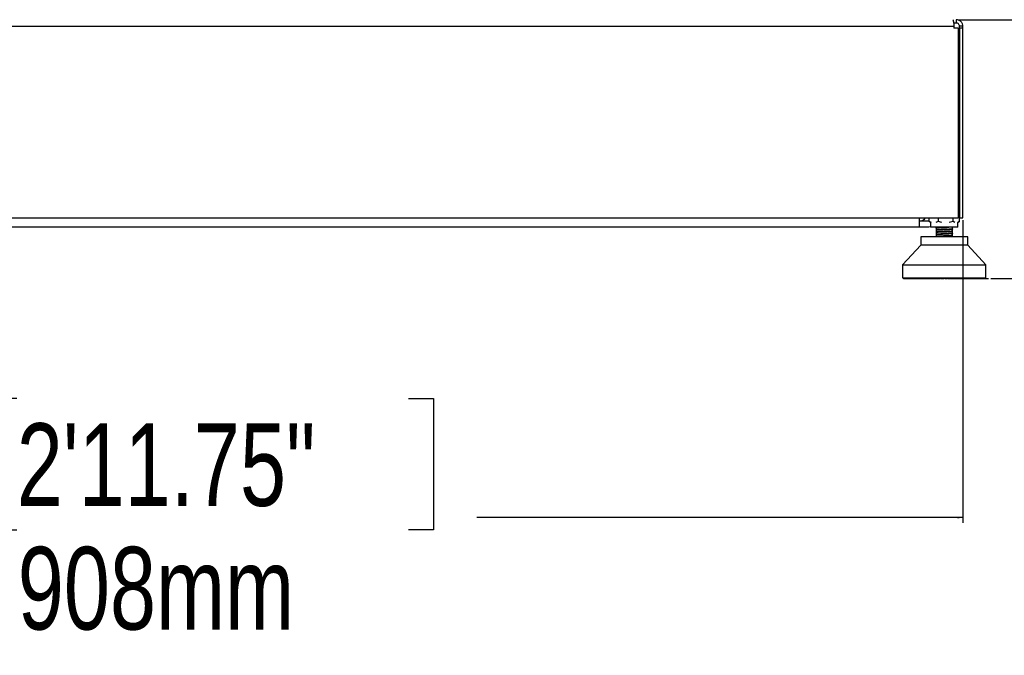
# Model space of a CAD drawing. Header units: millimetres. Extents: x 20 to 22981, y 40 to 19992.
# Tile 109 of 153: x 17452 to 18643, y 1296 to 2065. Entities that reach past the tile are written whole.
import ezdxf

# ---------------------------------------------------------------- set-up
doc = ezdxf.new("R2010")
doc.units = ezdxf.units.MM
doc.header["$LTSCALE"] = 2
doc.layers.add('COMPONENT_GEOMETRY', color=7, linetype='Continuous')
doc.styles.add('SLDTEXTSTYLE0', font='TXT', dxfattribs={"width": 0.75})
doc.dimstyles.new('SLDDIMSTYLE1', dxfattribs={"dimtxt": 100, "dimasz": 6.604, "dimexe": 0, "dimexo": 0.0625, "dimgap": 25, "dimtad": 0, "dimtih": 1, "dimtoh": 1, "dimdec": 1, "dimrnd": 1e-09, "dimzin": 12, "dimdsep": 46, "dimtxsty": 'SLDTEXTSTYLE0', "dimsah": 1, "dimcen": 0.09, "dimadec": 0, "dimazin": 3, "dimtfac": 1, "dimtdec": 1, "dimtofl": 0, "dimtmove": 0, "dimatfit": 3, "dimfxl": 1, "dimfrac": 2, "dimtolj": 1, "dimtzin": 12, "dimarcsym": 0})
doc.dimstyles.new('SLDDIMSTYLE2', dxfattribs={"dimtxt": 100, "dimasz": 6.604, "dimexe": 0, "dimexo": 0.0625, "dimgap": 25, "dimtad": 0, "dimtih": 1, "dimtoh": 1, "dimdec": 0, "dimrnd": 1e-09, "dimzin": 12, "dimdsep": 46, "dimtxsty": 'SLDTEXTSTYLE0', "dimsah": 1, "dimcen": 0.09, "dimadec": 0, "dimazin": 3, "dimtfac": 1, "dimtdec": 0, "dimtmove": 0, "dimatfit": 0, "dimfxl": 1, "dimfrac": 2, "dimtolj": 1, "dimtzin": 12, "dimarcsym": 0})

# ---------------------------------------------------------------- blocks, each defined once
blk = doc.blocks.new('_D_6')
at = {"layer": 'COMPONENT_GEOMETRY', "color": 7}
for p, q in [((19209.1, 2065.5), (19209.1, 2078.2)), ((18587.7, 2065.5), (19215.4, 2065.5)), ((19025.8, 2052.9), (18995.3, 2052.9)), ((18995.3, 2052.9), (18995.3, 1894.1)), ((19392.3, 2052.9), (19422.8, 2052.9)), ((19422.8, 2052.9), (19422.8, 1894.1)), ((18995.3, 1894.1), (19025.8, 1894.1)), ((19422.8, 1894.1), (19392.3, 1894.1)), ((18626.9, 1752.2), (19215.4, 1752.2)), ((19209.1, 1752.2), (19209.1, 1739.5))]:
    blk.add_line(p, q, dxfattribs=at)
for points in [[(19209.1, 2065.5), (19210.1, 2072.1), (19208, 2072.1)], [(19209.1, 1752.2), (19208, 1745.6), (19210.1, 1745.6)]]:
    blk.add_solid(points, dxfattribs=at)
at = {"layer": 'COMPONENT_GEOMETRY', "color": 7, "char_height": 100, "attachment_point": 1, "style": 'SLDTEXTSTYLE0'}
for s, insert in [('6.17in', (19025.8, 2023)), ('157mm', (18973.2, 1873.4))]:
    blk.add_mtext(s, dxfattribs=dict(at, insert=insert))
blk = doc.blocks.new('_D_8')
at = {"layer": 'COMPONENT_GEOMETRY', "color": 7}
for p, q in [((16777.2, 1823), (16777.2, 1456.4)), ((18593.2, 1823), (18593.2, 1456.4)), ((17448.2, 1606.8), (17417.7, 1606.8)), ((17417.7, 1606.8), (17417.7, 1448)), ((17922.2, 1606.8), (17952.7, 1606.8)), ((17952.7, 1606.8), (17952.7, 1448)), ((16777.2, 1462.8), (17365.2, 1462.8)), ((18593.2, 1462.8), (18005.2, 1462.8)), ((17417.7, 1448), (17448.2, 1448)), ((17952.7, 1448), (17922.2, 1448))]:
    blk.add_line(p, q, dxfattribs=at)
for points in [[(16777.2, 1462.8), (16783.8, 1461.7), (16783.8, 1463.8)], [(18593.2, 1462.8), (18586.6, 1463.8), (18586.6, 1461.7)]]:
    blk.add_solid(points, dxfattribs=at)
at = {"layer": 'COMPONENT_GEOMETRY', "color": 7, "char_height": 100, "attachment_point": 1, "style": 'SLDTEXTSTYLE0'}
for s, insert in [('2\'11.75"', (17448.2, 1576.9)), ('908mm', (17449.4, 1427.3))]:
    blk.add_mtext(s, dxfattribs=dict(at, insert=insert))

msp = doc.modelspace()

# ---------------------------------------------------------------- linework, layer by layer
at = {"color": 7, "linetype": 'Continuous', "lineweight": 25}
for p, q in [((18585.2, 2065.49), (18585.2, 2061.49)), ((16788.03, 2057.49), (18582.37, 2057.49)), ((18582.05, 2061.49), (18585.2, 2061.49)), ((18582.37, 2057.49), (18582.37, 2055.09)), ((18587.57, 2055.09), (18582.37, 2055.09)), ((18587.57, 2055.09), (18587.57, 1825.49)), ((18593.2, 2057.49), (18589.2, 2057.49)), ((18589.2, 2055.09), (18589.2, 2057.49)), ((18593.2, 2055.09), (18589.2, 2055.09)), ((18589.2, 2055.09), (18589.2, 1825.49)), ((18593.2, 2055.09), (18593.2, 2057.49)), ((18593.2, 1825.49), (18593.2, 2055.09)), ((16782.83, 1825.49), (18587.57, 1825.49)), ((18540.7, 1814.49), (18540.7, 1825.49)), ((18552.5, 1821.35), (18552.5, 1825.49)), ((18563.17, 1825.49), (18563.17, 1821.35)), ((18581.42, 1821.35), (18581.42, 1825.49)), ((18588.18, 1832.46), (18587.57, 1832.93)), ((18588.98, 1831.76), (18587.57, 1832.8)), ((18588.98, 1821.35), (18588.98, 1831.76)), ((18589.2, 1825.49), (18593.2, 1825.49)), ((18540.7, 1814.49), (16829.7, 1814.49)), ((18552.2, 1821.49), (18540.7, 1821.49)), ((18552.2, 1814.49), (18540.7, 1814.49)), ((18552.5, 1821.5), (18552.2, 1821.49)), ((18554.24, 1814.65), (18552.2, 1814.49)), ((18552.5, 1821.35), (18553.31, 1820.75)), ((18555.21, 1819.93), (18552.5, 1821.35)), ((18553.26, 1820.68), (18554.24, 1819.92)), ((18554.24, 1819.92), (18554.24, 1814.49)), ((18587.24, 1814.49), (18554.24, 1814.49)), ((18563.17, 1821.35), (18560.46, 1819.93)), ((18560.62, 1813.38), (18560.74, 1813.35)), ((18560.74, 1814.49), (18560.74, 1813.48)), ((18560.74, 1813.47), (18560.74, 1813.42)), ((18560.74, 1813.42), (18560.74, 1810.88)), ((18567.83, 1819.93), (18563.17, 1821.35)), ((18581.42, 1821.35), (18576.77, 1819.93)), ((18580.73, 1812.15), (18580.82, 1812.14)), ((18580.74, 1812.17), (18580.74, 1814.49)), ((18580.74, 1809.57), (18580.74, 1812.02)), ((18580.77, 1814.03), (18580.8, 1814)), ((18580.78, 1811.41), (18580.8, 1811.39)), ((18583.34, 1819.93), (18581.42, 1821.35)), ((18588.98, 1821.35), (18587.06, 1819.93)), ((18587.24, 1819.92), (18588.22, 1820.68)), ((18587.24, 1814.49), (18587.24, 1819.92)), ((18542.39, 1802.74), (18542.39, 1792.52)), ((18599.09, 1802.74), (18542.39, 1802.74)), ((18560.62, 1810.77), (18560.74, 1810.75)), ((18560.62, 1805.56), (18560.74, 1805.54)), ((18560.74, 1810.76), (18560.74, 1810.72)), ((18560.74, 1810.72), (18560.74, 1808.26)), ((18560.74, 1808.26), (18560.74, 1808.22)), ((18560.74, 1808.11), (18560.74, 1805.67)), ((18560.74, 1805.66), (18560.74, 1805.61)), ((18560.74, 1805.56), (18560.74, 1803.07)), ((18560.74, 1802.9), (18560.74, 1802.74)), ((18580.74, 1809.41), (18580.74, 1809.46)), ((18580.74, 1806.96), (18580.74, 1809.41)), ((18580.74, 1806.81), (18580.74, 1806.86)), ((18580.74, 1804.36), (18580.74, 1806.81)), ((18580.74, 1804.21), (18580.74, 1804.26)), ((18580.74, 1802.74), (18580.74, 1804.21)), ((18580.77, 1806.22), (18580.79, 1806.19)), ((18580.78, 1808.81), (18580.8, 1808.79)), ((18580.78, 1803.6), (18580.79, 1803.58)), ((18580.82, 1809.53), (18580.8, 1809.52)), ((18599.09, 1792.52), (18599.09, 1802.74)), ((18542.39, 1792.52), (18520.32, 1768.9)), ((18596.56, 1792.52), (18542.39, 1792.52)), ((18599.09, 1792.52), (18596.56, 1792.52)), ((18621.16, 1768.9), (18599.09, 1792.52)), ((18520.32, 1768.9), (18520.32, 1752.83)), ((18520.32, 1768.9), (18616.66, 1768.9)), ((18616.66, 1768.9), (18621.16, 1768.9)), ((18621.16, 1752.83), (18621.16, 1768.9)), ((18520.32, 1752.83), (18621.16, 1752.83)), ((18520.99, 1752.51), (18520.99, 1752.83)), ((18521.31, 1752.2), (18520.99, 1752.51)), ((18520.99, 1752.51), (18521.08, 1752.51)), ((18521.08, 1752.83), (18521.08, 1752.51)), ((18521.08, 1752.51), (18521.38, 1752.2)), ((18521.25, 1752.51), (18521.25, 1752.83)), ((18521.6, 1752.2), (18521.25, 1752.51)), ((18521.25, 1752.51), (18521.58, 1752.51)), ((18521.31, 1752.2), (18521.38, 1752.2)), ((18521.38, 1752.2), (18521.6, 1752.2)), ((18521.58, 1752.83), (18521.58, 1752.51)), ((18521.58, 1752.51), (18521.85, 1752.2)), ((18521.6, 1752.2), (18521.85, 1752.2)), ((18521.85, 1752.2), (18522.31, 1752.2)), ((18521.93, 1752.51), (18521.93, 1752.83)), ((18522.31, 1752.2), (18521.93, 1752.51)), ((18521.93, 1752.51), (18522.49, 1752.51)), ((18522.31, 1752.2), (18522.73, 1752.2)), ((18522.49, 1752.83), (18522.49, 1752.51)), ((18522.49, 1752.51), (18522.73, 1752.2)), ((18522.73, 1752.2), (18523.43, 1752.2)), ((18523.03, 1752.51), (18523.03, 1752.83)), ((18523.43, 1752.2), (18523.03, 1752.51)), ((18523.03, 1752.51), (18523.82, 1752.51)), ((18523.43, 1752.2), (18524.02, 1752.2)), ((18523.82, 1752.83), (18523.82, 1752.51)), ((18523.82, 1752.51), (18524.02, 1752.2)), ((18524.02, 1752.2), (18524.96, 1752.2)), ((18524.54, 1752.51), (18524.54, 1752.83)), ((18524.54, 1752.51), (18525.55, 1752.51)), ((18524.96, 1752.2), (18524.54, 1752.51)), ((18524.96, 1752.2), (18525.71, 1752.2)), ((18525.55, 1752.83), (18525.55, 1752.51)), ((18525.55, 1752.51), (18525.71, 1752.2)), ((18525.71, 1752.2), (18526.88, 1752.2)), ((18526.45, 1752.51), (18526.45, 1752.83)), ((18526.45, 1752.51), (18527.66, 1752.51)), ((18526.88, 1752.2), (18526.45, 1752.51)), ((18526.88, 1752.2), (18527.79, 1752.2)), ((18527.66, 1752.83), (18527.66, 1752.51)), ((18527.66, 1752.51), (18527.79, 1752.2)), ((18527.79, 1752.2), (18529.17, 1752.2)), ((18528.73, 1752.51), (18528.73, 1752.83)), ((18528.73, 1752.51), (18530.14, 1752.51)), ((18529.17, 1752.2), (18528.73, 1752.51)), ((18529.17, 1752.2), (18530.23, 1752.2)), ((18530.14, 1752.83), (18530.14, 1752.51)), ((18530.14, 1752.51), (18530.23, 1752.2)), ((18530.23, 1752.2), (18531.81, 1752.2)), ((18531.36, 1752.51), (18531.36, 1752.83)), ((18531.36, 1752.51), (18532.97, 1752.51)), ((18531.81, 1752.2), (18531.36, 1752.51)), ((18531.81, 1752.2), (18533.01, 1752.2)), ((18532.97, 1752.83), (18532.97, 1752.51)), ((18532.97, 1752.51), (18533.01, 1752.2)), ((18533.01, 1752.2), (18534.79, 1752.2)), ((18534.34, 1752.51), (18534.34, 1752.83)), ((18534.34, 1752.51), (18536.12, 1752.51)), ((18534.79, 1752.2), (18534.34, 1752.51)), ((18534.79, 1752.2), (18536.12, 1752.2)), ((18536.12, 1752.83), (18536.12, 1752.51)), ((18536.12, 1752.51), (18536.12, 1752.2)), ((18536.12, 1752.2), (18538.07, 1752.2)), ((18537.62, 1752.51), (18537.62, 1752.83)), ((18537.62, 1752.51), (18539.56, 1752.51)), ((18538.07, 1752.2), (18537.62, 1752.51)), ((18538.07, 1752.2), (18539.53, 1752.2)), ((18539.56, 1752.51), (18539.53, 1752.2)), ((18539.53, 1752.2), (18541.63, 1752.2)), ((18539.56, 1752.83), (18539.56, 1752.51)), ((18541.19, 1752.51), (18541.19, 1752.83)), ((18541.63, 1752.2), (18541.19, 1752.51)), ((18541.19, 1752.51), (18543.27, 1752.51)), ((18541.63, 1752.2), (18543.2, 1752.2)), ((18543.27, 1752.51), (18543.2, 1752.2)), ((18543.2, 1752.2), (18545.45, 1752.2)), ((18543.27, 1752.83), (18543.27, 1752.51)), ((18545.01, 1752.51), (18545.01, 1752.83)), ((18545.45, 1752.2), (18545.01, 1752.51)), ((18545.01, 1752.51), (18547.22, 1752.51)), ((18545.45, 1752.2), (18547.1, 1752.2)), ((18547.22, 1752.51), (18547.1, 1752.2)), ((18547.1, 1752.2), (18549.47, 1752.2)), ((18547.22, 1752.83), (18547.22, 1752.51)), ((18549.05, 1752.51), (18549.05, 1752.83)), ((18549.05, 1752.51), (18551.37, 1752.51)), ((18549.47, 1752.2), (18549.05, 1752.51)), ((18549.47, 1752.2), (18551.21, 1752.2)), ((18551.37, 1752.51), (18551.21, 1752.2)), ((18551.21, 1752.2), (18553.57, 1752.2)), ((18551.37, 1752.83), (18551.37, 1752.51)), ((18553.28, 1752.51), (18553.28, 1752.83)), ((18553.68, 1752.2), (18553.28, 1752.51)), ((18553.28, 1752.51), (18555.68, 1752.51)), ((18553.68, 1752.2), (18555.48, 1752.2)), ((18555.68, 1752.51), (18555.48, 1752.2)), ((18555.48, 1752.2), (18557.35, 1752.2)), ((18555.68, 1752.83), (18555.68, 1752.51)), ((18557.35, 1752.2), (18557.75, 1752.51)), ((18557.35, 1752.2), (18558.03, 1752.2)), ((18557.65, 1752.51), (18557.65, 1752.83)), ((18557.65, 1752.51), (18560.12, 1752.51)), ((18558.03, 1752.2), (18557.65, 1752.51)), ((18558.03, 1752.2), (18559.88, 1752.2)), ((18560.12, 1752.51), (18559.88, 1752.2)), ((18559.88, 1752.2), (18561.25, 1752.2)), ((18560.12, 1752.83), (18560.12, 1752.51)), ((18560.12, 1752.51), (18561.63, 1752.51)), ((18561.25, 1752.2), (18561.63, 1752.51)), ((18561.25, 1752.2), (18562.07, 1752.2)), ((18561.63, 1752.51), (18561.63, 1752.83)), ((18562.07, 1752.2), (18562.29, 1752.25)), ((18562.14, 1752.51), (18562.14, 1752.83)), ((18562.5, 1752.2), (18562.14, 1752.51)), ((18562.14, 1752.51), (18564.65, 1752.51)), ((18562.5, 1752.2), (18564.38, 1752.2)), ((18564.65, 1752.51), (18564.38, 1752.2)), ((18564.38, 1752.2), (18565.22, 1752.2)), ((18564.65, 1752.83), (18564.65, 1752.51)), ((18564.65, 1752.51), (18565.59, 1752.51)), ((18565.22, 1752.2), (18565.59, 1752.51)), ((18565.22, 1752.2), (18566.07, 1752.2)), ((18565.59, 1752.51), (18565.59, 1752.83)), ((18566.07, 1752.2), (18566.42, 1752.51)), ((18566.42, 1752.51), (18566.42, 1752.83)), ((18566.69, 1752.51), (18566.69, 1752.83)), ((18567.03, 1752.2), (18566.69, 1752.51)), ((18566.69, 1752.51), (18569.23, 1752.51)), ((18567.03, 1752.2), (18568.93, 1752.2)), ((18569.23, 1752.51), (18568.93, 1752.2)), ((18568.93, 1752.2), (18569.25, 1752.2)), ((18569.23, 1752.83), (18569.23, 1752.51)), ((18569.23, 1752.51), (18569.58, 1752.51)), ((18569.25, 1752.2), (18569.58, 1752.51)), ((18569.25, 1752.2), (18570.1, 1752.2)), ((18569.58, 1752.51), (18569.58, 1752.83)), ((18570.1, 1752.2), (18570.42, 1752.51)), ((18570.42, 1752.51), (18570.42, 1752.83)), ((18571.05, 1752.51), (18571.05, 1752.83)), ((18571.38, 1752.2), (18571.05, 1752.51)), ((18571.05, 1752.51), (18571.29, 1752.51)), ((18571.29, 1752.51), (18571.29, 1752.83)), ((18571.59, 1752.2), (18571.29, 1752.51)), ((18571.29, 1752.51), (18573.83, 1752.51)), ((18571.38, 1752.2), (18571.59, 1752.2)), ((18571.59, 1752.2), (18573.5, 1752.2)), ((18573.83, 1752.51), (18573.5, 1752.2)), ((18573.5, 1752.2), (18574.13, 1752.2)), ((18573.83, 1752.83), (18573.83, 1752.51)), ((18574.13, 1752.2), (18574.43, 1752.51)), ((18574.13, 1752.2), (18574.45, 1752.2)), ((18574.43, 1752.51), (18574.43, 1752.83)), ((18574.43, 1752.51), (18574.79, 1752.51)), ((18574.45, 1752.2), (18574.79, 1752.51)), ((18574.79, 1752.51), (18574.79, 1752.83)), ((18575.06, 1752.51), (18575.06, 1752.83)), ((18575.41, 1752.2), (18575.06, 1752.51)), ((18575.06, 1752.51), (18575.88, 1752.51)), ((18575.41, 1752.2), (18576.15, 1752.2)), ((18575.88, 1752.51), (18575.88, 1752.83)), ((18576.15, 1752.2), (18575.88, 1752.51)), ((18575.88, 1752.51), (18578.39, 1752.51)), ((18576.15, 1752.2), (18578.04, 1752.2)), ((18578.39, 1752.51), (18578.04, 1752.2)), ((18578.04, 1752.2), (18578.14, 1752.2)), ((18578.14, 1752.2), (18578.41, 1752.51)), ((18578.14, 1752.2), (18578.98, 1752.2)), ((18578.39, 1752.83), (18578.39, 1752.51)), ((18578.41, 1752.51), (18578.41, 1752.83)), ((18578.98, 1752.2), (18579.23, 1752.28)), ((18579.03, 1752.51), (18579.03, 1752.83)), ((18579.41, 1752.2), (18579.03, 1752.51)), ((18579.03, 1752.51), (18580.42, 1752.51)), ((18579.41, 1752.2), (18580.66, 1752.2)), ((18580.42, 1752.51), (18580.42, 1752.83)), ((18580.66, 1752.2), (18580.42, 1752.51)), ((18580.42, 1752.51), (18582.9, 1752.51)), ((18580.66, 1752.2), (18582.52, 1752.2)), ((18582.9, 1752.51), (18582.52, 1752.2)), ((18582.52, 1752.2), (18583.32, 1752.2)), ((18582.9, 1752.83), (18582.9, 1752.51)), ((18582.92, 1752.51), (18582.92, 1752.83)), ((18583.32, 1752.2), (18582.92, 1752.51)), ((18582.92, 1752.51), (18584.88, 1752.51)), ((18583.32, 1752.2), (18585.09, 1752.2)), ((18584.88, 1752.51), (18584.88, 1752.83)), ((18585.09, 1752.2), (18584.88, 1752.51)), ((18584.88, 1752.51), (18587.3, 1752.51)), ((18585.09, 1752.2), (18586.9, 1752.2)), ((18587.3, 1752.51), (18586.9, 1752.2)), ((18586.9, 1752.2), (18587.13, 1752.2)), ((18587.13, 1752.2), (18587.03, 1752.21)), ((18587.13, 1752.2), (18589.39, 1752.2)), ((18587.3, 1752.83), (18587.3, 1752.51)), ((18589.22, 1752.51), (18589.22, 1752.83)), ((18589.22, 1752.51), (18591.56, 1752.51)), ((18589.39, 1752.2), (18589.22, 1752.51)), ((18589.39, 1752.2), (18591.14, 1752.2)), ((18591.56, 1752.51), (18591.14, 1752.2)), ((18591.14, 1752.2), (18593.53, 1752.2)), ((18591.56, 1752.83), (18591.56, 1752.51)), ((18593.41, 1752.51), (18593.41, 1752.83)), ((18593.53, 1752.2), (18593.41, 1752.51)), ((18593.41, 1752.51), (18595.64, 1752.51)), ((18593.53, 1752.2), (18595.21, 1752.2)), ((18595.64, 1752.51), (18595.21, 1752.2)), ((18595.21, 1752.2), (18597.48, 1752.2)), ((18595.64, 1752.83), (18595.64, 1752.51)), ((18597.4, 1752.51), (18597.4, 1752.83)), ((18597.48, 1752.2), (18597.4, 1752.51)), ((18597.4, 1752.51), (18599.51, 1752.51)), ((18597.48, 1752.2), (18599.07, 1752.2)), ((18599.51, 1752.51), (18599.07, 1752.2)), ((18599.07, 1752.2), (18601.21, 1752.2)), ((18599.51, 1752.83), (18599.51, 1752.51)), ((18601.16, 1752.51), (18601.16, 1752.83)), ((18601.21, 1752.2), (18601.16, 1752.51)), ((18601.16, 1752.51), (18603.13, 1752.51)), ((18601.21, 1752.2), (18602.68, 1752.2)), ((18603.13, 1752.51), (18602.68, 1752.2)), ((18602.68, 1752.2), (18604.67, 1752.2)), ((18603.13, 1752.83), (18603.13, 1752.51)), ((18604.66, 1752.51), (18604.66, 1752.83)), ((18604.67, 1752.2), (18604.66, 1752.51)), ((18604.66, 1752.51), (18606.48, 1752.51)), ((18604.67, 1752.2), (18606.03, 1752.2)), ((18606.48, 1752.51), (18606.03, 1752.2)), ((18606.03, 1752.2), (18607.84, 1752.2)), ((18606.48, 1752.83), (18606.48, 1752.51)), ((18607.84, 1752.2), (18607.88, 1752.51)), ((18607.84, 1752.2), (18609.07, 1752.2)), ((18607.88, 1752.51), (18607.88, 1752.83)), ((18607.88, 1752.51), (18609.52, 1752.51)), ((18609.52, 1752.51), (18609.07, 1752.2)), ((18609.07, 1752.2), (18610.7, 1752.2)), ((18609.52, 1752.83), (18609.52, 1752.51)), ((18610.7, 1752.2), (18610.77, 1752.51)), ((18610.7, 1752.2), (18611.79, 1752.2)), ((18610.77, 1752.51), (18610.77, 1752.83)), ((18610.77, 1752.51), (18612.23, 1752.51)), ((18612.23, 1752.51), (18611.79, 1752.2)), ((18611.79, 1752.2), (18613.21, 1752.2)), ((18612.23, 1752.83), (18612.23, 1752.51)), ((18613.21, 1752.2), (18613.33, 1752.51)), ((18613.21, 1752.2), (18614.15, 1752.2)), ((18613.33, 1752.51), (18613.33, 1752.83)), ((18613.33, 1752.51), (18614.59, 1752.51)), ((18614.59, 1752.51), (18614.15, 1752.2)), ((18614.15, 1752.2), (18615.36, 1752.2)), ((18614.59, 1752.83), (18614.59, 1752.51)), ((18615.36, 1752.2), (18615.52, 1752.51)), ((18615.36, 1752.2), (18616.15, 1752.2)), ((18615.52, 1752.51), (18615.52, 1752.83)), ((18615.52, 1752.51), (18616.57, 1752.51)), ((18616.57, 1752.51), (18616.15, 1752.2)), ((18616.15, 1752.2), (18617.14, 1752.2)), ((18616.57, 1752.83), (18616.57, 1752.51)), ((18617.14, 1752.2), (18617.33, 1752.51)), ((18617.14, 1752.2), (18617.76, 1752.2)), ((18617.33, 1752.51), (18617.33, 1752.83)), ((18617.33, 1752.51), (18618.16, 1752.51)), ((18618.16, 1752.51), (18617.76, 1752.2)), ((18617.76, 1752.2), (18618.51, 1752.2)), ((18618.16, 1752.83), (18618.16, 1752.51)), ((18618.51, 1752.2), (18618.74, 1752.51)), ((18618.51, 1752.2), (18618.97, 1752.2)), ((18618.74, 1752.51), (18618.74, 1752.83)), ((18618.74, 1752.51), (18619.35, 1752.51)), ((18619.35, 1752.51), (18618.97, 1752.2)), ((18618.97, 1752.2), (18619.48, 1752.2)), ((18619.35, 1752.83), (18619.35, 1752.51)), ((18619.48, 1752.2), (18619.75, 1752.51)), ((18619.48, 1752.2), (18619.76, 1752.2)), ((18619.75, 1752.51), (18619.75, 1752.83)), ((18619.75, 1752.51), (18620.12, 1752.51)), ((18620.12, 1752.51), (18619.76, 1752.2)), ((18619.76, 1752.2), (18620.03, 1752.2)), ((18620.03, 1752.2), (18620.33, 1752.51)), ((18620.03, 1752.2), (18620.14, 1752.2)), ((18620.12, 1752.83), (18620.12, 1752.51)), ((18620.47, 1752.51), (18620.14, 1752.2)), ((18620.16, 1752.2), (18620.49, 1752.51)), ((18620.33, 1752.51), (18620.33, 1752.83)), ((18620.33, 1752.51), (18620.47, 1752.51)), ((18620.47, 1752.83), (18620.47, 1752.51)), ((18620.49, 1752.51), (18620.49, 1752.83))]:
    msp.add_line(p, q, dxfattribs=at)
at = {"color": 8, "linetype": 'Continuous', "lineweight": 25}
for p, q in [((18521.08, 1752.51), (18521.25, 1752.51)), ((18521.58, 1752.51), (18521.93, 1752.51)), ((18522.49, 1752.51), (18523.03, 1752.51)), ((18523.82, 1752.51), (18524.54, 1752.51)), ((18525.55, 1752.51), (18526.45, 1752.51)), ((18527.66, 1752.51), (18528.73, 1752.51)), ((18530.14, 1752.51), (18531.36, 1752.51)), ((18532.97, 1752.51), (18534.34, 1752.51)), ((18536.12, 1752.51), (18537.62, 1752.51)), ((18539.56, 1752.51), (18541.19, 1752.51)), ((18543.27, 1752.51), (18545.01, 1752.51)), ((18547.22, 1752.51), (18549.05, 1752.51)), ((18551.37, 1752.51), (18553.28, 1752.51)), ((18555.68, 1752.51), (18557.65, 1752.51)), ((18561.63, 1752.51), (18562.14, 1752.51)), ((18565.59, 1752.51), (18566.42, 1752.51)), ((18569.58, 1752.51), (18570.42, 1752.51)), ((18573.83, 1752.51), (18574.43, 1752.51)), ((18578.39, 1752.51), (18578.41, 1752.51)), ((18578.41, 1752.51), (18579.03, 1752.51)), ((18582.9, 1752.51), (18582.92, 1752.51)), ((18587.3, 1752.51), (18589.22, 1752.51)), ((18591.56, 1752.51), (18593.41, 1752.51)), ((18595.64, 1752.51), (18597.4, 1752.51)), ((18599.51, 1752.51), (18601.16, 1752.51)), ((18603.13, 1752.51), (18604.66, 1752.51)), ((18606.48, 1752.51), (18607.88, 1752.51)), ((18609.52, 1752.51), (18610.77, 1752.51)), ((18612.23, 1752.51), (18613.33, 1752.51)), ((18614.59, 1752.51), (18615.52, 1752.51)), ((18616.57, 1752.51), (18617.33, 1752.51)), ((18618.16, 1752.51), (18618.74, 1752.51)), ((18619.35, 1752.51), (18619.75, 1752.51)), ((18620.12, 1752.51), (18620.33, 1752.51)), ((18620.47, 1752.51), (18620.49, 1752.51))]:
    msp.add_line(p, q, dxfattribs=at)
at = {"color": 7, "linetype": 'Continuous', "lineweight": 25}
msp.add_arc((18540.2, 1831.49), 10, 272.86598, 323.1301, dxfattribs=at)
for points, knots in [([(18581.2, 2065.49), (18581.24, 2065.38), (18581.31, 2065.21), (18581.57, 2064.21), (18581.78, 2063.19), (18582, 2061.92), (18582.26, 2060.07), (18582.33, 2058.51), (18582.37, 2057.49)], [0, 0, 0, 0, 0.24116507, 0.36951634, 0.5, 0.63048366, 0.75883493, 1, 1, 1, 1]), ([(18593.2, 2057.49), (18593.09, 2058.51), (18592.92, 2060.07), (18591.92, 2061.92), (18590.9, 2063.19), (18589.63, 2064.21), (18587.78, 2065.21), (18586.22, 2065.38), (18585.2, 2065.49)], [0, 0, 0, 0, 0.2411651, 0.3695163, 0.5, 0.6304837, 0.7588349, 1, 1, 1, 1]), ([(18589.2, 2057.49), (18589.18, 2057.74), (18589.16, 2058.25), (18588.85, 2059.26), (18588.11, 2060.4), (18586.97, 2061.14), (18585.96, 2061.45), (18585.45, 2061.48), (18585.2, 2061.49)], [0, 0, 0, 0, 0.1166597, 0.2403658, 0.5, 0.7596342, 0.8833403, 1, 1, 1, 1]), ([(18560.69, 1812.77), (18560.66, 1812.77), (18560.55, 1812.75), (18560.66, 1812.73), (18560.74, 1812.71)], [0, 0, 0, 0, 0.2849487, 1, 1, 1, 1]), ([(18580.74, 1812.07), (18580.74, 1812.05), (18580.73, 1811.99), (18579.76, 1811.89), (18577.98, 1811.76), (18575.48, 1811.64), (18572.59, 1811.52), (18569.52, 1811.39), (18566.56, 1811.27), (18563.97, 1811.14), (18562.02, 1811.02), (18560.86, 1810.91), (18560.77, 1810.85), (18560.74, 1810.82)], [0, 0, 0, 0, 0.0424618, 0.1420769, 0.2415626, 0.3411435, 0.4406843, 0.5402079, 0.6398017, 0.7392769, 0.8388952, 0.9383633, 1, 1, 1, 1]), ([(18579.64, 1814.49), (18579.1, 1814.45), (18578.01, 1814.37), (18575.49, 1814.25), (18572.61, 1814.12), (18569.54, 1814), (18566.59, 1813.87), (18563.98, 1813.75), (18562.04, 1813.63), (18560.87, 1813.52), (18560.78, 1813.45), (18560.75, 1813.43)], [0, 0, 0, 0, 0.11428771, 0.23075188, 0.34736742, 0.46380727, 0.58041957, 0.69689124, 0.81345813, 0.92999668, 1, 1, 1, 1]), ([(18560.79, 1813.32), (18560.81, 1813.34), (18560.85, 1813.42), (18561.72, 1813.51), (18563.15, 1813.62), (18564.77, 1813.71), (18566.81, 1813.8), (18568.02, 1813.86), (18568.39, 1813.87), (18569.79, 1813.93), (18572.56, 1814.04), (18574.92, 1814.15), (18576.11, 1814.2)], [0, 0, 0, 0, 0.0890292, 0.264968, 0.2962102, 0.4488051, 0.5781392, 0.6149433, 0.626335, 0.6330505, 0.8166078, 1, 1, 1, 1]), ([(18560.91, 1810.72), (18560.87, 1810.74), (18560.75, 1810.82), (18562.12, 1810.95), (18564.83, 1811.11), (18567.52, 1811.23), (18570.08, 1811.34), (18572.77, 1811.44), (18574.92, 1811.55), (18576.11, 1811.6)], [0, 0, 0, 0, 0.0785213, 0.2649929, 0.4487557, 0.6323735, 0.6650129, 0.8164395, 1, 1, 1, 1]), ([(18576.11, 1814.36), (18574.96, 1814.3), (18573.19, 1814.22), (18570.55, 1814.12), (18568.66, 1814.04), (18566.74, 1813.95), (18564.43, 1813.85), (18562.92, 1813.75), (18561.58, 1813.65), (18560.88, 1813.58), (18560.85, 1813.52), (18560.85, 1813.5)], [0, 0, 0, 0, 0.1844216, 0.2858722, 0.3813211, 0.4615089, 0.5784396, 0.7624115, 0.7737842, 0.9525701, 1, 1, 1, 1]), ([(18576.11, 1811.75), (18574.93, 1811.7), (18573.73, 1811.64), (18572.27, 1811.58), (18570.98, 1811.53), (18568.34, 1811.42), (18565.46, 1811.3), (18563.46, 1811.18), (18561.88, 1811.08), (18560.79, 1810.98), (18560.89, 1810.91), (18560.91, 1810.9)], [0, 0, 0, 0, 0.1895004, 0.1925515, 0.216966, 0.3794987, 0.5691701, 0.6645417, 0.7599042, 0.9495721, 1, 1, 1, 1]), ([(18580.55, 1812.17), (18580.58, 1812.14), (18580.65, 1812.05), (18579.14, 1811.92), (18577.12, 1811.81), (18576.11, 1811.75)], [0, 0, 0, 0, 0.2180787, 0.6086967, 1, 1, 1, 1]), ([(18576.11, 1811.6), (18577.14, 1811.65), (18578.43, 1811.72), (18579.38, 1811.8), (18579.65, 1811.82), (18579.77, 1811.83), (18579.83, 1811.84), (18579.85, 1811.84), (18579.85, 1811.84), (18579.86, 1811.84), (18579.92, 1811.85), (18580.1, 1811.87), (18580.41, 1811.91), (18580.6, 1811.94), (18580.67, 1811.97), (18580.68, 1811.97), (18580.68, 1811.97), (18580.68, 1811.97), (18580.68, 1811.97), (18580.68, 1811.97), (18580.68, 1811.97), (18580.69, 1811.97), (18580.7, 1811.98), (18580.73, 1811.99), (18580.71, 1812.01), (18580.69, 1812.02)], [0, 0, 0, 0, 0.3899336, 0.4880121, 0.5370691, 0.5616001, 0.5738661, 0.5753994, 0.5754473, 0.5765265, 0.5815118, 0.6174255, 0.7141814, 0.8667194, 0.8897346, 0.892673, 0.8941473, 0.8948857, 0.8952553, 0.8953015, 0.8953246, 0.8953361, 0.9019491, 0.9229532, 1, 1, 1, 1]), ([(18580.74, 1809.46), (18580.73, 1809.44), (18580.72, 1809.38), (18579.76, 1809.28), (18577.95, 1809.16), (18575.46, 1809.04), (18572.56, 1808.91), (18569.5, 1808.79), (18566.54, 1808.66), (18563.97, 1808.54), (18561.96, 1808.42), (18560.83, 1808.29), (18560.43, 1808.2), (18560.71, 1808.15), (18560.77, 1808.14)], [0, 0, 0, 0, 0.0400214, 0.1337208, 0.227319, 0.3210461, 0.4146312, 0.5083505, 0.6019668, 0.6956457, 0.789317, 0.8829406, 0.9766559, 1, 1, 1, 1]), ([(18560.7, 1810.17), (18560.66, 1810.17), (18560.54, 1810.14), (18560.66, 1810.12), (18560.74, 1810.11)], [0, 0, 0, 0, 0.3070089, 1, 1, 1, 1]), ([(18560.68, 1807.56), (18560.65, 1807.56), (18560.55, 1807.54), (18560.65, 1807.52), (18560.72, 1807.51)], [0, 0, 0, 0, 0.3011231, 1, 1, 1, 1]), ([(18560.69, 1804.96), (18560.66, 1804.96), (18560.55, 1804.94), (18560.66, 1804.92), (18560.73, 1804.91)], [0, 0, 0, 0, 0.324153, 1, 1, 1, 1]), ([(18580.69, 1804.35), (18580.74, 1804.34), (18581.05, 1804.29), (18580.77, 1804.2), (18579.78, 1804.08), (18577.91, 1803.95), (18575.42, 1803.83), (18572.51, 1803.7), (18569.44, 1803.58), (18566.54, 1803.46), (18564.04, 1803.34), (18562.16, 1803.22), (18561.01, 1803.11), (18560.52, 1803.02), (18560.66, 1802.97), (18560.71, 1802.95)], [0, 0, 0, 0, 0.0155588, 0.1047251, 0.1937851, 0.2829733, 0.372027, 0.4612029, 0.5502915, 0.6394254, 0.7251161, 0.8081022, 0.8885626, 0.9662724, 1, 1, 1, 1]), ([(18580.72, 1806.94), (18580.76, 1806.94), (18581.06, 1806.89), (18580.76, 1806.8), (18579.8, 1806.68), (18577.92, 1806.56), (18575.45, 1806.43), (18572.53, 1806.31), (18569.47, 1806.18), (18566.52, 1806.06), (18563.93, 1805.94), (18561.99, 1805.81), (18560.87, 1805.71), (18560.78, 1805.64), (18560.74, 1805.62)], [0, 0, 0, 0, 0.01193, 0.1053392, 0.1986358, 0.2920086, 0.3853588, 0.4786769, 0.5720741, 0.6653509, 0.7587661, 0.852043, 0.9454401, 1, 1, 1, 1]), ([(18560.75, 1808.11), (18560.75, 1808.12), (18560.76, 1808.15), (18560.84, 1808.17), (18560.99, 1808.21), (18561.24, 1808.25), (18561.71, 1808.3), (18562.76, 1808.38), (18564.85, 1808.51), (18568.51, 1808.67), (18571.42, 1808.8), (18573.15, 1808.86), (18574.41, 1808.92), (18575.37, 1808.96), (18576.11, 1809)], [0, 0, 0, 0, 0.0357617, 0.081863, 0.0922226, 0.1490928, 0.218002, 0.2660978, 0.4492579, 0.6324115, 0.8158289, 0.8476021, 0.8822066, 1, 1, 1, 1]), ([(18576.11, 1809.15), (18575.37, 1809.12), (18574.22, 1809.06), (18571.67, 1808.95), (18568.52, 1808.83), (18565.94, 1808.71), (18563.84, 1808.6), (18562.02, 1808.5), (18561.11, 1808.39), (18560.82, 1808.32), (18560.85, 1808.3), (18560.88, 1808.29)], [0, 0, 0, 0, 0.12140815, 0.19124552, 0.38149318, 0.57167586, 0.59166537, 0.76221559, 0.9525062, 0.96329144, 1, 1, 1, 1]), ([(18560.91, 1802.9), (18560.87, 1802.93), (18560.77, 1802.99), (18561.45, 1803.07), (18562.67, 1803.18), (18564.85, 1803.3), (18567.45, 1803.42), (18570, 1803.52), (18572.7, 1803.64), (18574.92, 1803.74), (18576.11, 1803.79)], [0, 0, 0, 0, 0.08141516, 0.20056513, 0.2658311, 0.44929573, 0.63269951, 0.65471565, 0.81649016, 1, 1, 1, 1]), ([(18560.93, 1805.51), (18560.89, 1805.53), (18560.75, 1805.61), (18562.14, 1805.74), (18564.09, 1805.86), (18566.28, 1805.97), (18568.74, 1806.07), (18571.86, 1806.21), (18573.98, 1806.29), (18575.18, 1806.35), (18575.75, 1806.37), (18576.11, 1806.39)], [0, 0, 0, 0, 0.0809841, 0.2644219, 0.4480084, 0.4801614, 0.6321587, 0.8156321, 0.9075699, 0.941069, 1, 1, 1, 1]), ([(18576.11, 1806.55), (18576.07, 1806.55), (18575.76, 1806.53), (18574.61, 1806.48), (18572.14, 1806.37), (18569.81, 1806.27), (18568.35, 1806.21), (18567.09, 1806.16), (18564.71, 1806.05), (18562.54, 1805.93), (18561.55, 1805.83), (18561.13, 1805.78), (18560.83, 1805.74), (18560.89, 1805.7), (18560.91, 1805.69)], [0, 0, 0, 0, 0.0058383, 0.0542788, 0.1906492, 0.3806965, 0.3842179, 0.4092228, 0.5712709, 0.7612039, 0.8563777, 0.8893466, 0.952061, 1, 1, 1, 1]), ([(18576.11, 1803.94), (18574.93, 1803.89), (18573.15, 1803.8), (18570.94, 1803.72), (18569.63, 1803.66), (18567.7, 1803.58), (18564.85, 1803.46), (18562.89, 1803.34), (18561.54, 1803.23), (18561.19, 1803.18), (18560.89, 1803.13)], [0, 0, 0, 0, 0.1996276, 0.2999033, 0.3354617, 0.4002868, 0.5999137, 0.7996665, 0.8245478, 1, 1, 1, 1]), ([(18580.55, 1809.57), (18580.6, 1809.54), (18580.66, 1809.5), (18580.18, 1809.41), (18579.12, 1809.31), (18577.13, 1809.2), (18576.11, 1809.15)], [0, 0, 0, 0, 0.21760494, 0.24116315, 0.61241199, 1, 1, 1, 1]), ([(18576.11, 1809), (18577.12, 1809.05), (18578.66, 1809.13), (18579.97, 1809.24), (18580.33, 1809.3), (18580.51, 1809.33)], [0, 0, 0, 0, 0.4883559, 0.7447266, 1, 1, 1, 1]), ([(18580.72, 1806.96), (18580.73, 1806.96), (18580.75, 1806.95), (18580.68, 1806.91), (18580.53, 1806.87), (18580.22, 1806.83), (18579.98, 1806.8), (18579.64, 1806.77), (18578.68, 1806.68), (18577.14, 1806.6), (18576.11, 1806.55)], [0, 0, 0, 0, 0.0221094, 0.0900767, 0.2187239, 0.3616898, 0.4025689, 0.4153442, 0.6102172, 1, 1, 1, 1]), ([(18576.11, 1806.39), (18577.14, 1806.45), (18578.43, 1806.52), (18579.38, 1806.59), (18579.65, 1806.61), (18579.77, 1806.62), (18579.83, 1806.63), (18579.85, 1806.63), (18579.85, 1806.63), (18579.89, 1806.64), (18580.17, 1806.67), (18580.6, 1806.72), (18580.56, 1806.76), (18580.54, 1806.78)], [0, 0, 0, 0, 0.4218957, 0.5280007, 0.5810682, 0.6076037, 0.6208716, 0.6225301, 0.6226337, 0.6254239, 0.6542751, 0.8497004, 1, 1, 1, 1]), ([(18580.56, 1804.36), (18580.58, 1804.33), (18580.65, 1804.25), (18579.14, 1804.1), (18577.12, 1804), (18576.11, 1803.94)], [0, 0, 0, 0, 0.2176649, 0.6088228, 1, 1, 1, 1]), ([(18576.11, 1803.79), (18577.04, 1803.84), (18578.58, 1803.92), (18579.88, 1804.03), (18580.53, 1804.11), (18580.79, 1804.17), (18580.73, 1804.2), (18580.72, 1804.21)], [0, 0, 0, 0, 0.3520761, 0.5837141, 0.7647195, 0.9750666, 1, 1, 1, 1])]:
    msp.add_open_spline(points, degree=3, knots=knots, dxfattribs=at)
at = {"layer": 'COMPONENT_GEOMETRY', "color": 7}
msp.add_line((18618.41, 1752.22), (18624.41, 1752.22), dxfattribs=at)

# ---------------------------------------------------------------- dimensions: what is measured, and where the dimension line sits
dim = msp.add_linear_dim(base=(19209.06, 2065.49), p1=(18624.41, 1752.22), p2=(18585.2, 2065.49), angle=90, dimstyle='SLDDIMSTYLE2', dxfattribs=at)
dim.commit()
dim.dimension.update_dxf_attribs({"geometry": '_D_6', "text_midpoint": (19209.06, 1908.85), "dimtype": 160})
dim = msp.add_linear_dim(base=(18593.2, 1462.76), p1=(16777.2, 1825.49), p2=(18593.2, 1825.49), dimstyle='SLDDIMSTYLE1', dxfattribs=at)
dim.commit()
dim.dimension.update_dxf_attribs({"geometry": '_D_8', "text_midpoint": (17685.2, 1462.76), "dimtype": 160})

doc.saveas('drawing.dxf')
